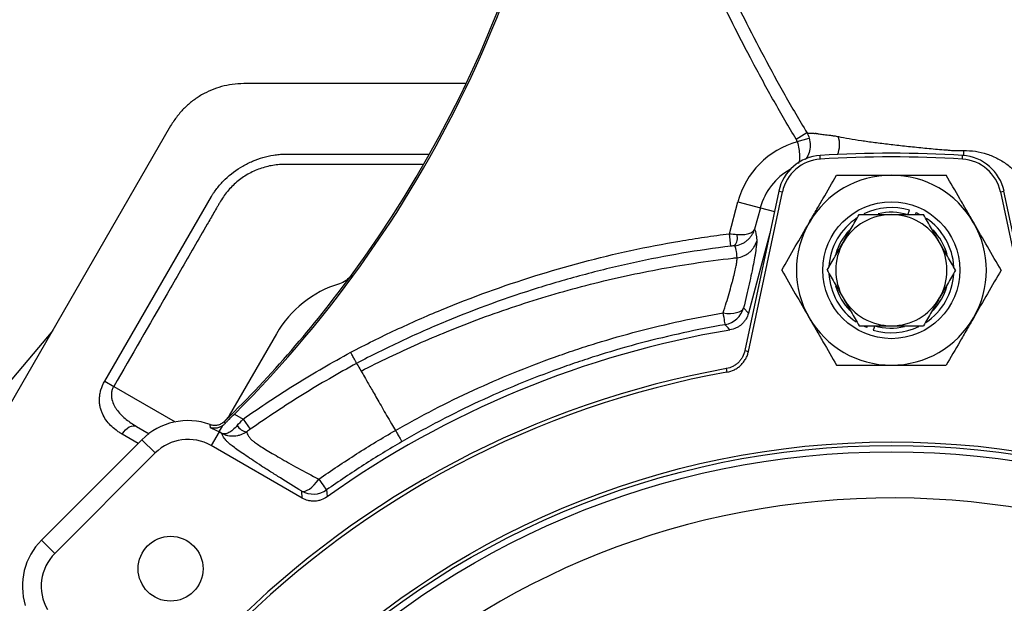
# Model space of a CAD drawing. Header units: millimetres. Extents: x 3529 to 6506, y 5193 to 8895.
# Tile 7 of 9: x 4077 to 5139, y 7636 to 8266. Entities that reach past the tile are written whole.
import ezdxf

# ---------------------------------------------------------------- set-up
doc = ezdxf.new("R2010")
doc.units = ezdxf.units.MM
doc.header["$LTSCALE"] = 5

msp = doc.modelspace()

# ---------------------------------------------------------------- linework, layer by layer
at = {"color": 7, "linetype": 'Continuous', "lineweight": 25}
for p, q in [((4557.2, 8196.6), (4318.6, 8196.6)), ((4239.5, 8151), (3540.9, 6941)), ((4914.5, 8136.7), (4926, 8143.7)), ((4915.7, 8134), (4928.6, 8137.8)), ((4940.5, 8115.2), (4940.3, 8119.1)), ((5093.9, 8115.2), (5094.1, 8119.1)), ((4168.3, 7875.5), (4283.4, 8074.9)), ((4895.8, 8080.6), (4859.2, 7908.5)), ((4863, 7907.7), (4899.6, 8079.8)), ((5134.8, 8079.8), (5171.4, 7907.7)), ((5175.2, 7908.5), (5138.7, 8080.6)), ((4842.4, 8034.6), (4851.6, 8069.2)), ((4851.6, 8069.2), (4875.8, 8062.7)), ((4875.8, 8062.7), (4869.5, 8039.4)), ((5035, 8055.2), (5036.7, 8059.9)), ((5043.8, 8057.4), (5043, 8055.3)), ((5043.8, 8057.4), (5047.3, 8055.8)), ((4844, 8021.2), (4842.4, 8034.6)), ((4886.1, 8035.3), (4863, 7948.9)), ((4850.7, 8008.8), (4850.7, 8008.8)), ((4857.8, 7954.6), (4863, 7948.9)), ((4112.2, 7930.4), (3936.3, 7721.1)), ((4353.6, 7926.8), (4302.7, 7838.6)), ((4990.6, 7933.3), (4987.2, 7934.9)), ((4990.6, 7933.3), (4991.4, 7935.3)), ((4999.4, 7935.4), (4997.7, 7930.7)), ((4839.1, 7889.1), (4839.8, 7885.3)), ((4168.3, 7875.5), (4178, 7869.9)), ((4308.3, 7840.1), (4317.6, 7834.7)), ((4317.6, 7834.7), (4325.4, 7823.7)), ((4202.8, 7826.7), (4216.3, 7818.9)), ((4291.8, 7820.8), (4283.2, 7806)), ((4291.8, 7820.8), (4295.8, 7827.7)), ((4294.8, 7819.1), (4291.8, 7820.8)), ((4208.5, 7812.4), (4100.1, 7704)), ((4208.5, 7812.4), (4222.9, 7798.1)), ((4381.3, 7749.4), (4283.2, 7806)), ((4222.9, 7798.1), (4114.5, 7689.7)), ((4381.3, 7749.4), (4380.9, 7757)), ((4100.1, 7704), (4114.5, 7689.7))]:
    msp.add_line(p, q, dxfattribs=at)
at = {"color": 8, "linetype": 'Continuous', "lineweight": 25}
for p, q in [((4362.5, 8120.6), (4517.9, 8120.6)), ((4895.8, 8080.6), (4899.6, 8079.8)), ((5134.8, 8079.8), (5138.7, 8080.6)), ((4875.8, 8062.7), (4891.1, 8058.6)), ((4859.2, 7908.5), (4863, 7907.7)), ((4178, 7869.9), (4244.3, 7831.6)), ((4204.5, 7808.4), (4187.2, 7818.4))]:
    msp.add_line(p, q, dxfattribs=at)
at = {"color": 8, "linetype": 'Continuous', "lineweight": 25, "flags": 128}
msp.add_lwpolyline([(5095, 8124.4), (5095, 8119.9), (5094.9, 8119)], dxfattribs=at)
at = {"color": 7, "linetype": 'Continuous', "lineweight": 25, "flags": 128}
for points in [[(4835.7, 7949.2), (4839.7, 7948.7), (4843.5, 7948.6), (4847.1, 7948.9), (4850.2, 7949.5), (4853, 7950.4), (4855.2, 7951.5), (4856.8, 7953), (4857.8, 7954.6)], [(4837.9, 7936.5), (4837.9, 7936.9), (4837.7, 7937.6), (4837.5, 7938.7), (4837.3, 7940.2), (4837, 7942), (4836.6, 7944.2), (4836.2, 7946.6), (4835.7, 7949.2)], [(4843, 7930.8), (4841, 7933.1), (4837.9, 7936.5)], [(4187.2, 7818.4), (4188.9, 7820.8), (4190.7, 7823), (4192.8, 7824.8), (4194.9, 7826.2), (4197.1, 7827.1), (4199.1, 7827.5), (4201.1, 7827.4), (4202.8, 7826.7)], [(4380.9, 7757), (4382.6, 7756.6), (4384.6, 7756.9), (4386.9, 7757.8), (4389.3, 7759.2), (4391.9, 7761.2), (4394.4, 7763.7), (4397, 7766.6), (4399.5, 7769.8)], [(4399.5, 7769.8), (4401.2, 7767.4), (4402.7, 7765.2), (4404.1, 7763.3), (4405.3, 7761.6), (4406.3, 7760.2), (4407, 7759.2), (4407.5, 7758.5), (4407.8, 7758.2)], [(4407.8, 7758.2), (4408, 7755.1), (4408.2, 7750.7)]]:
    msp.add_lwpolyline(points, dxfattribs=at)
at = {"color": 7, "linetype": 'Continuous', "lineweight": 25}
for centre, radius in [((5017.2, 7995.3), 73.9), ((5017.2, 6895.3), 914.7), ((5017.2, 6895.3), 910.9), ((5017.2, 6895.3), 904), ((4239.4, 7673.2), 35)]:
    msp.add_circle(centre, radius, dxfattribs=at)
for centre, radius, start, end in [((3405.9, 8745.5), 1276.4, 323.6959, 0), ((3405.9, 8745.5), 1278.3, 314.9064, 354.9372), ((4940.6, 8045.3), 92.1, 105.6826, 165), ((4943.4, 8070.5), 48.7, 93.5961, 168), ((5017.2, 6895.3), 1226.2, 86.4039, 93.5961), ((5017.2, 6895.3), 1222.2, 86.4039, 93.5961), ((5091.1, 8070.5), 48.7, 12, 86.4039), ((4943.4, 8070.5), 44.7, 93.5961, 168), ((5091.1, 8070.5), 44.7, 12, 86.4039), ((5017.2, 7995.3), 102.5, 90, 150), ((5017.2, 7995.3), 102.5, 30, 90), ((5017.2, 7995.3), 60, 90, 150), ((5017.2, 7995.3), 67.5, 73.1847, 116.0095), ((5017.2, 7995.3), 62.5, 73.4398, 103.2141), ((5017.2, 7995.3), 60, 30, 90), ((5017.2, 7995.3), 102.5, 150, 210), ((5017.2, 7995.3), 67.5, 123.2919, 176.8153), ((5017.2, 7995.3), 67.5, 3.1847, 55.8382), ((5017.2, 7995.3), 102.5, 330, 30), ((4837.1, 8030.4), 14, 321.2871, 14.4836), ((5017.2, 7995.3), 62.5, 136.0885, 163.7166), ((5017.2, 7995.3), 62.5, 15.7535, 44.0571), ((5017.2, 7995.3), 60, 150, 210), ((5017.2, 7995.3), 60, 330, 30), ((3405.9, 8745.5), 1276.4, 314.3808, 323.6959), ((5017.2, 7995.3), 67.5, 183.1847, 235.8382), ((5017.2, 7995.3), 67.5, 303.2919, 356.8153), ((4455.7, 7867.8), 117.9, 106.8466, 150), ((5017.2, 7995.3), 62.5, 195.7535, 224.0571), ((5017.2, 7995.3), 62.5, 316.0885, 343.7166), ((5017.2, 7995.3), 60, 210, 270), ((5017.2, 7995.3), 60, 270, 330), ((4833.6, 7961.2), 25, 279.8789, 344.8918), ((5017.2, 7995.3), 102.5, 210, 270), ((5017.2, 7995.3), 102.5, 270, 330), ((5017.2, 6895.3), 1050, 99.5497, 125.4503), ((5017.2, 7995.3), 67.5, 253.1847, 296.0095), ((5017.2, 7995.3), 62.5, 253.4398, 283.2141), ((5017.2, 6895.3), 1009.6, 100.1602, 169.8398), ((5017.2, 6895.3), 1005.7, 100.1602, 169.8398), ((4258.2, 7762.7), 70.3, 70.2425, 135), ((3405.9, 8745.5), 1276.4, 314.3151, 314.3808), ((4258.2, 7762.7), 67.1, 60, 68.8511), ((4322.5, 7833.7), 12.7, 208.3416, 265.8777), ((4258.2, 7762.7), 50, 60, 135), ((4393.4, 7778.7), 25, 240.1082, 305.1242), ((5017.2, 6895.3), 854.2, 281.2086, 263.8476), ((4149.8, 7654.3), 70.3, 135, 197.1603), ((4149.8, 7654.3), 50, 135, 210)]:
    msp.add_arc(centre, radius, start, end, dxfattribs=at)
at = {"color": 8, "linetype": 'Continuous', "lineweight": 25}
for centre, radius, start, end in [((4931.4, 8131), 29.9, 338.5647, 16.5129), ((4940.6, 8045.3), 67.1, 118.9404, 165)]:
    msp.add_arc(centre, radius, start, end, dxfattribs=at)
at = {"color": 7, "linetype": 'Continuous', "lineweight": 25}
for points, knots in [([(4914.5, 8136.7), (4906.2, 8150.2), (4898.3, 8163.9), (4882.8, 8191.5), (4875.2, 8205.3), (4853, 8247.1), (4838.8, 8275.2), (4818.9, 8318.1), (4812.6, 8332.6), (4800.5, 8361.7), (4794.8, 8376.4), (4783.9, 8406.1), (4778.7, 8421.1), (4768.9, 8451.3), (4764.2, 8466.5), (4759.8, 8481.8)], [0, 0, 0, 0, 0.125, 0.125, 0.25, 0.25, 0.5, 0.5, 0.625, 0.625, 0.75, 0.75, 0.875, 0.875, 1, 1, 1, 1]), ([(4772.5, 8485.5), (4776.9, 8470.4), (4781.5, 8455.3), (4791.3, 8425.4), (4796.5, 8410.6), (4807.3, 8381.2), (4813, 8366.7), (4825, 8337.8), (4831.3, 8323.5), (4844.4, 8295.2), (4851.2, 8281.1), (4865.2, 8253.2), (4872.4, 8239.3), (4887.1, 8211.7), (4894.6, 8198), (4910, 8170.7), (4917.8, 8157.1), (4926, 8143.7)], [0, 0, 0, 0, 0.125, 0.125, 0.25, 0.25, 0.375, 0.375, 0.5, 0.5, 0.625, 0.625, 0.75, 0.75, 0.875, 0.875, 1, 1, 1, 1]), ([(4318.6, 8196.6), (4314.2, 8196.6), (4305.8, 8196), (4294.3, 8193.6), (4283.4, 8189.8), (4276.4, 8186.4), (4269.5, 8182.4), (4263, 8178.1), (4254.3, 8170.5), (4246.5, 8161.7), (4241.8, 8154.8), (4239.5, 8151)], [0.16072828, 0.16072828, 0.16072828, 0.16072828, 0.16221288, 0.16369747, 0.16518207, 0.16666667, 0.16666667, 0.16815126, 0.16963586, 0.17112046, 0.17260505, 0.17260505, 0.17260505, 0.17260505]), ([(4926, 8143.7), (4927.1, 8143.4), (4928.4, 8143.2), (4930.8, 8143.1), (4931.7, 8143), (4933.2, 8143), (4933.7, 8143), (4934.5, 8142.9), (4934.7, 8142.9), (4935.3, 8143), (4935.5, 8143), (4935.8, 8143)], [0, 0, 0, 0, 0.5, 0.5, 0.75, 0.75, 0.875, 0.875, 0.9375, 0.9375, 1, 1, 1, 1]), ([(4935.8, 8143), (4935.8, 8143), (4935.8, 8143), (4935.8, 8143), (4935.9, 8143), (4936, 8143), (4936.2, 8142.9), (4936.4, 8142.9), (4936.8, 8142.8), (4937.1, 8142.7), (4938, 8142.6), (4938.7, 8142.4), (4940.9, 8142.1), (4942.7, 8141.9), (4946.7, 8141.4), (4949, 8141.2), (4952.8, 8140.7), (4954.2, 8140.5), (4957, 8140.1), (4958.5, 8139.8), (4960, 8139.5)], [0, 0, 0, 0, 0.003906, 0.003906, 0.007812, 0.015625, 0.03125, 0.0625, 0.0625, 0.125, 0.125, 0.25, 0.25, 0.5, 0.5, 0.75, 0.75, 0.875, 0.875, 1, 1, 1, 1]), ([(4960, 8139.5), (4963.7, 8138.8), (4967.6, 8138.1), (4975.9, 8136.6), (4980.2, 8135.9), (4987.2, 8134.9), (4989.5, 8134.6), (4994.3, 8133.9), (4996.8, 8133.5), (5004.3, 8132.5), (5009.5, 8131.9), (5020.2, 8130.6), (5025.7, 8130), (5034.3, 8129.1), (5037.2, 8128.7), (5043, 8128.2), (5045.9, 8127.9), (5054.8, 8127), (5060.8, 8126.4), (5070, 8125.6), (5073, 8125.4), (5077.7, 8125), (5079.2, 8124.8), (5081.5, 8124.6), (5082.3, 8124.6), (5083.9, 8124.4), (5084.7, 8124.4), (5085.5, 8124.3)], [0, 0, 0, 0, 0.125, 0.125, 0.25, 0.25, 0.3125, 0.3125, 0.375, 0.375, 0.5, 0.5, 0.625, 0.625, 0.6875, 0.6875, 0.75, 0.75, 0.875, 0.875, 0.9375, 0.9375, 0.96875, 0.96875, 0.984375, 0.984375, 1, 1, 1, 1]), ([(4283.4, 8074.9), (4283.9, 8075.8), (4284.5, 8076.6), (4285.6, 8078.3), (4286.1, 8079.1), (4287.9, 8081.5), (4289.1, 8083.1), (4292.8, 8087.7), (4295.5, 8090.6), (4304.1, 8099), (4310.4, 8103.7), (4320.7, 8109.6), (4324.3, 8111.4), (4331.6, 8114.5), (4335.3, 8115.8), (4342.9, 8118), (4346.7, 8118.9), (4352.6, 8119.8), (4354.6, 8120.1), (4357.6, 8120.3), (4358.6, 8120.4), (4360.6, 8120.6), (4361.6, 8120.6), (4362.5, 8120.6)], [0, 0, 0, 0, 0.03125, 0.03125, 0.0625, 0.0625, 0.125, 0.125, 0.25, 0.25, 0.5, 0.5, 0.625, 0.625, 0.75, 0.75, 0.875, 0.875, 0.9375, 0.9375, 0.96875, 0.96875, 1, 1, 1, 1]), ([(5085.5, 8124.3), (5085.6, 8124.3), (5085.7, 8124.3), (5085.9, 8124.3), (5086.1, 8124.3), (5086.8, 8124.3), (5088.2, 8124.3), (5089.4, 8124.3), (5091.8, 8124.4), (5093.4, 8124.4), (5095, 8124.4)], [0, 0, 0, 0, 0.03125, 0.03125, 0.0625, 0.125, 0.25, 0.5, 0.5, 1, 1, 1, 1]), ([(5095, 8124.4), (5099.3, 8124.5), (5103.6, 8124.2), (5112.1, 8123), (5116.3, 8122), (5124.5, 8119.3), (5128.5, 8117.6), (5136, 8113.6), (5139.6, 8111.2), (5146.5, 8106), (5149.7, 8103.1), (5155.5, 8096.8), (5158.2, 8093.4), (5163, 8086.2), (5165.1, 8082.4), (5168.6, 8074.6), (5170.1, 8070.6), (5171.2, 8066.4)], [0, 0, 0, 0, 0.125, 0.125, 0.25, 0.25, 0.375, 0.375, 0.5, 0.5, 0.625, 0.625, 0.75, 0.75, 0.875, 0.875, 1, 1, 1, 1]), ([(4928.4, 8046.6), (4929.7, 8048.8), (4931, 8050.9), (4933.5, 8055.3), (4934.7, 8057.5), (4938.5, 8063.9), (4940.9, 8068.2), (4948.3, 8081), (4953.2, 8089.5), (4958, 8097.8)], [0, 0, 0, 0, 0.125, 0.125, 0.25, 0.25, 0.5, 0.5, 1, 1, 1, 1]), ([(4958, 8097.8), (4962.8, 8097.8), (4967.7, 8097.8), (4977.5, 8097.8), (4982.5, 8097.8), (4997.3, 8097.8), (5007.2, 8097.8), (5017.2, 8097.8)], [0, 0, 0, 0, 0.25, 0.25, 0.5, 0.5, 1, 1, 1, 1]), ([(5017.2, 8097.8), (5022.2, 8097.8), (5027.3, 8097.8), (5037.3, 8097.8), (5042.3, 8097.8), (5057.1, 8097.8), (5066.8, 8097.8), (5076.4, 8097.8)], [0, 0, 0, 0, 0.25, 0.25, 0.5, 0.5, 1, 1, 1, 1]), ([(5106, 8046.6), (5104.7, 8048.8), (5103.5, 8050.9), (5100.9, 8055.3), (5099.7, 8057.5), (5096, 8063.9), (5093.5, 8068.2), (5086.1, 8081), (5081.2, 8089.5), (5076.4, 8097.8)], [0, 0, 0, 0, 0.125, 0.125, 0.25, 0.25, 0.5, 0.5, 1, 1, 1, 1]), ([(4965.2, 8025.3), (4968.1, 8030.3), (4971, 8035.3), (4976.8, 8045.3), (4979.7, 8050.3), (4982.6, 8055.3)], [0, 0, 0, 0, 0.5, 0.5, 1, 1, 1, 1]), ([(4982.6, 8055.3), (4988.3, 8055.3), (4994.1, 8055.3), (5005.7, 8055.3), (5011.4, 8055.3), (5017.2, 8055.3)], [0, 0, 0, 0, 0.5, 0.5, 1, 1, 1, 1]), ([(5017.2, 8055.3), (5023, 8055.3), (5028.8, 8055.3), (5040.3, 8055.3), (5046.1, 8055.3), (5051.9, 8055.3)], [0, 0, 0, 0, 0.5, 0.5, 1, 1, 1, 1]), ([(5069.2, 8025.3), (5066.3, 8030.3), (5063.4, 8035.3), (5057.6, 8045.3), (5054.7, 8050.3), (5051.9, 8055.3)], [0, 0, 0, 0, 0.5, 0.5, 1, 1, 1, 1]), ([(4898.9, 7995.3), (4903.7, 8003.7), (4908.6, 8012.2), (4918.4, 8029.2), (4923.4, 8037.9), (4928.4, 8046.6)], [0, 0, 0, 0, 0.5, 0.5, 1, 1, 1, 1]), ([(5135.6, 7995.3), (5130.7, 8003.7), (5125.9, 8012.2), (5116, 8029.2), (5111, 8037.9), (5106, 8046.6)], [0, 0, 0, 0, 0.5, 0.5, 1, 1, 1, 1]), ([(4433.8, 7906.7), (4441.8, 7910.9), (4449.9, 7915), (4466, 7923.1), (4474.2, 7927), (4490.5, 7934.6), (4498.7, 7938.3), (4515.1, 7945.6), (4523.3, 7949.1), (4564.7, 7966.2), (4598.3, 7978.4), (4666.4, 7999.7), (4700.9, 8008.9), (4753.4, 8020.3), (4771, 8023.7), (4797.7, 8028.2), (4806.6, 8029.6), (4824.4, 8032.3), (4833.4, 8033.5), (4842.4, 8034.6)], [0, 0, 0, 0, 0.0625, 0.0625, 0.125, 0.125, 0.1875, 0.1875, 0.25, 0.25, 0.5, 0.5, 0.75, 0.75, 0.875, 0.875, 0.9375, 0.9375, 1, 1, 1, 1]), ([(4848, 8021.7), (4850.6, 8022), (4853.1, 8022.6), (4856.6, 8024.1), (4857.7, 8024.7), (4859.8, 8026), (4860.8, 8026.8), (4862.7, 8028.4), (4863.5, 8029.2), (4865.1, 8031), (4865.9, 8032), (4867.2, 8034), (4867.8, 8035), (4868.5, 8036.6), (4868.7, 8037.2), (4869.2, 8038.3), (4869.4, 8038.9), (4869.5, 8039.4)], [0, 0, 0, 0, 0.25, 0.25, 0.375, 0.375, 0.5, 0.5, 0.625, 0.625, 0.75, 0.75, 0.875, 0.875, 0.9375, 0.9375, 1, 1, 1, 1]), ([(4850.6, 8033.9), (4853.1, 8033.7), (4855.4, 8033.7), (4858.6, 8033.9), (4859.7, 8034), (4861.6, 8034.4), (4862.5, 8034.6), (4864.1, 8035.1), (4864.9, 8035.4), (4866.2, 8036), (4866.8, 8036.4), (4867.9, 8037.1), (4868.3, 8037.6), (4868.9, 8038.2), (4869, 8038.5), (4869.3, 8038.9), (4869.4, 8039.2), (4869.5, 8039.4)], [0, 0, 0, 0, 0.25, 0.25, 0.375, 0.375, 0.5, 0.5, 0.625, 0.625, 0.75, 0.75, 0.875, 0.875, 0.9375, 0.9375, 1, 1, 1, 1]), ([(4850.7, 8008.8), (4850.6, 8012.2), (4850.3, 8014.9), (4849.4, 8019.2), (4848.8, 8020.7), (4848, 8021.7)], [0, 0, 0, 0, 0.5, 0.5, 1, 1, 1, 1]), ([(4850.7, 8008.8), (4853.2, 8009.1), (4855.5, 8009.8), (4858.9, 8011.2), (4860, 8011.8), (4862.1, 8013.1), (4863.1, 8013.8), (4865, 8015.4), (4865.9, 8016.3), (4867.5, 8018.1), (4868.2, 8019.1), (4870.2, 8022.2), (4871.2, 8024.5), (4871.9, 8026.8)], [0, 0, 0, 0, 0.25, 0.25, 0.375, 0.375, 0.5, 0.5, 0.625, 0.625, 0.75, 0.75, 1, 1, 1, 1]), ([(4871.9, 8026.8), (4871.9, 8025), (4871.7, 8021.9), (4870.9, 8016.7), (4870.8, 8015.6), (4870.4, 8013.2), (4870.2, 8011.9), (4869.5, 8007.9), (4868.9, 8005), (4867.7, 7998.8), (4867, 7995.4), (4865.5, 7988.2), (4864.7, 7984.4), (4862, 7972.4), (4860, 7963.8), (4857.8, 7954.6)], [0, 0, 0, 0, 0.25, 0.25, 0.3125, 0.3125, 0.375, 0.375, 0.5, 0.5, 0.625, 0.625, 0.75, 0.75, 1, 1, 1, 1]), ([(4947.9, 7995.3), (4950.8, 8000.3), (4953.7, 8005.3), (4959.5, 8015.3), (4962.4, 8020.3), (4965.2, 8025.3)], [0, 0, 0, 0, 0.5, 0.5, 1, 1, 1, 1]), ([(5086.5, 7995.3), (5083.6, 8000.3), (5080.7, 8005.3), (5074.9, 8015.3), (5072.1, 8020.3), (5069.2, 8025.3)], [0, 0, 0, 0, 0.5, 0.5, 1, 1, 1, 1]), ([(4844, 8021.2), (4826.4, 8019), (4808.8, 8016.5), (4773.7, 8010.5), (4756.3, 8007.1), (4730.3, 8001.5), (4721.6, 7999.5), (4704.3, 7995.3), (4695.7, 7993.1), (4669.9, 7986.3), (4652.9, 7981.4), (4602.2, 7965.5), (4569, 7953.5), (4528.2, 7936.5), (4520.1, 7933), (4503.9, 7925.9), (4495.9, 7922.2), (4479.8, 7914.7), (4471.8, 7910.9), (4456, 7903), (4448.1, 7898.9), (4440.1, 7894.8)], [0, 0, 0, 0, 0.125, 0.125, 0.25, 0.25, 0.3125, 0.3125, 0.375, 0.375, 0.5, 0.5, 0.75, 0.75, 0.8125, 0.8125, 0.875, 0.875, 0.9375, 0.9375, 1, 1, 1, 1]), ([(4445, 7886.5), (4455.1, 7891.6), (4475.4, 7901.7), (4506.4, 7915.9), (4539.4, 7930), (4574.5, 7943.7), (4611.8, 7956.7), (4649.5, 7968.6), (4687.6, 7979.1), (4726, 7988.3), (4764.7, 7996.3), (4804.8, 8003.1), (4833.5, 8006.9), (4849.2, 8008.7), (4850.7, 8008.8)], [0, 0, 0, 0, 0.0339402, 0.0679815, 0.1021101, 0.141614, 0.1811939, 0.2208277, 0.2604932, 0.3001677, 0.3398286, 0.3794535, 0.4229719, 0.4273443, 0.4273443, 0.4273443, 0.4273443]), ([(4835.7, 7949.2), (4838.1, 7956.7), (4840.2, 7963.7), (4843.1, 7973.5), (4843.9, 7976.7), (4845.2, 7981.2), (4845.6, 7982.6), (4846.3, 7985.4), (4846.6, 7986.8), (4848.3, 7993.3), (4849.3, 7997.7), (4850.1, 8002.1), (4850.2, 8002.9), (4850.4, 8004.5), (4850.5, 8005.2), (4850.6, 8006.4), (4850.7, 8007), (4850.7, 8007.8), (4850.7, 8008), (4850.7, 8008.3), (4850.7, 8008.4), (4850.7, 8008.6), (4850.7, 8008.7), (4850.7, 8008.8)], [0, 0, 0, 0, 0.25, 0.25, 0.375, 0.375, 0.4375, 0.4375, 0.5, 0.5, 0.75, 0.75, 0.8125, 0.8125, 0.875, 0.875, 0.9375, 0.9375, 0.96875, 0.96875, 0.984375, 0.984375, 1, 1, 1, 1]), ([(4434.5, 7989.8), (4432.9, 7987.6), (4431, 7985.8), (4426.5, 7982.6), (4424.2, 7981.5), (4421.6, 7980.7)], [0, 0, 0, 0, 0.5, 0.5, 1, 1, 1, 1]), ([(4898.9, 7995.3), (4903.7, 7987), (4908.6, 7978.5), (4918.4, 7961.4), (4923.4, 7952.8), (4928.4, 7944.1)], [0, 0, 0, 0, 0.5, 0.5, 1, 1, 1, 1]), ([(4947.9, 7995.3), (4950.8, 7990.3), (4953.7, 7985.3), (4959.5, 7975.3), (4962.4, 7970.3), (4965.2, 7965.3)], [0, 0, 0, 0, 0.5, 0.5, 1, 1, 1, 1]), ([(5086.5, 7995.3), (5083.6, 7990.3), (5080.7, 7985.3), (5074.9, 7975.3), (5072.1, 7970.3), (5069.2, 7965.3)], [0, 0, 0, 0, 0.5, 0.5, 1, 1, 1, 1]), ([(5135.6, 7995.3), (5130.7, 7987), (5125.9, 7978.5), (5116, 7961.4), (5111, 7952.8), (5106, 7944.1)], [0, 0, 0, 0, 0.5, 0.5, 1, 1, 1, 1]), ([(4965.2, 7965.3), (4968.1, 7960.3), (4971, 7955.3), (4976.8, 7945.3), (4979.7, 7940.3), (4982.6, 7935.3)], [0, 0, 0, 0, 0.5, 0.5, 1, 1, 1, 1]), ([(5069.2, 7965.3), (5066.3, 7960.3), (5063.4, 7955.3), (5057.6, 7945.3), (5054.7, 7940.3), (5051.9, 7935.3)], [0, 0, 0, 0, 0.5, 0.5, 1, 1, 1, 1]), ([(4482, 7822.4), (4488.9, 7826.3), (4495.8, 7830.1), (4509.7, 7837.7), (4516.6, 7841.4), (4537.7, 7852.2), (4551.8, 7859.2), (4594.8, 7879), (4624, 7890.9), (4661.2, 7904.2), (4668.7, 7906.8), (4683.7, 7911.8), (4691.2, 7914.2), (4713.8, 7921.2), (4728.9, 7925.5), (4774.4, 7937.4), (4805, 7944), (4835.7, 7949.2)], [0, 0, 0, 0, 0.0625, 0.0625, 0.125, 0.125, 0.25, 0.25, 0.5, 0.5, 0.5625, 0.5625, 0.625, 0.625, 0.75, 0.75, 1, 1, 1, 1]), ([(4863, 7948.9), (4862.4, 7946.6), (4861.4, 7944.5), (4859.6, 7941.4), (4858.9, 7940.4), (4857.4, 7938.6), (4856.6, 7937.7), (4854.8, 7936.1), (4853.9, 7935.4), (4851.9, 7934.1), (4850.9, 7933.5), (4847.7, 7931.9), (4845.4, 7931.2), (4843, 7930.8)], [0, 0, 0, 0, 0.25, 0.25, 0.375, 0.375, 0.5, 0.5, 0.625, 0.625, 0.75, 0.75, 1, 1, 1, 1]), ([(4928.4, 7944.1), (4929.7, 7941.9), (4931, 7939.7), (4933.5, 7935.4), (4934.7, 7933.2), (4938.5, 7926.7), (4940.9, 7922.4), (4948.3, 7909.6), (4953.2, 7901.2), (4958, 7892.8)], [0, 0, 0, 0, 0.125, 0.125, 0.25, 0.25, 0.5, 0.5, 1, 1, 1, 1]), ([(5106, 7944.1), (5104.7, 7941.9), (5103.5, 7939.7), (5100.9, 7935.4), (5099.7, 7933.2), (5096, 7926.7), (5093.5, 7922.4), (5086.1, 7909.6), (5081.2, 7901.2), (5076.4, 7892.8)], [0, 0, 0, 0, 0.125, 0.125, 0.25, 0.25, 0.5, 0.5, 1, 1, 1, 1]), ([(4837.9, 7936.5), (4807.6, 7931.3), (4777.5, 7924.7), (4732.6, 7912.9), (4717.7, 7908.6), (4695.4, 7901.6), (4688, 7899.2), (4673.2, 7894.2), (4665.8, 7891.7), (4629.1, 7878.4), (4600.3, 7866.6), (4558, 7846.9), (4544, 7840), (4523.3, 7829.2), (4516.4, 7825.6), (4502.8, 7818.1), (4496, 7814.2), (4489.2, 7810.3)], [0, 0, 0, 0, 0.25, 0.25, 0.375, 0.375, 0.4375, 0.4375, 0.5, 0.5, 0.75, 0.75, 0.875, 0.875, 0.9375, 0.9375, 1, 1, 1, 1]), ([(4982.6, 7935.3), (4988.3, 7935.3), (4994.1, 7935.3), (5005.7, 7935.3), (5011.4, 7935.3), (5017.2, 7935.3)], [0, 0, 0, 0, 0.5, 0.5, 1, 1, 1, 1]), ([(5017.2, 7935.3), (5023, 7935.3), (5028.8, 7935.3), (5040.3, 7935.3), (5046.1, 7935.3), (5051.9, 7935.3)], [0, 0, 0, 0, 0.5, 0.5, 1, 1, 1, 1]), ([(4317.6, 7834.7), (4327, 7841.2), (4336.4, 7847.7), (4355.4, 7860.2), (4365, 7866.4), (4384.4, 7878.4), (4394.1, 7884.2), (4413.9, 7895.6), (4423.8, 7901.2), (4433.8, 7906.7)], [0, 0, 0, 0, 0.25, 0.25, 0.5, 0.5, 0.75, 0.75, 1, 1, 1, 1]), ([(4440.1, 7894.8), (4440.1, 7894.9), (4440.1, 7895), (4439.9, 7895.4), (4439.7, 7895.6), (4439.4, 7896.2), (4439.2, 7896.6), (4438.7, 7897.5), (4438.5, 7898), (4437.9, 7899.1), (4437.6, 7899.7), (4436.9, 7900.9), (4436.5, 7901.6), (4435.8, 7903), (4435.4, 7903.7), (4434.6, 7905.2), (4434.2, 7906), (4433.8, 7906.7)], [0, 0, 0, 0, 0.125, 0.125, 0.25, 0.25, 0.375, 0.375, 0.5, 0.5, 0.625, 0.625, 0.75, 0.75, 0.875, 0.875, 1, 1, 1, 1]), ([(4859.2, 7908.5), (4858.7, 7906.1), (4857.8, 7903.8), (4856, 7900.5), (4855.3, 7899.5), (4853.8, 7897.5), (4853, 7896.6), (4851.3, 7894.9), (4850.3, 7894.1), (4848.3, 7892.7), (4847.2, 7892), (4843.9, 7890.4), (4841.6, 7889.6), (4839.1, 7889.1)], [0, 0, 0, 0, 0.25, 0.25, 0.375, 0.375, 0.5, 0.5, 0.625, 0.625, 0.75, 0.75, 1, 1, 1, 1]), ([(4839.8, 7885.3), (4842.6, 7885.8), (4845.3, 7886.7), (4849.1, 7888.6), (4850.4, 7889.4), (4852.7, 7891), (4853.8, 7892), (4855.8, 7893.9), (4856.8, 7895), (4858.5, 7897.3), (4859.3, 7898.5), (4860.7, 7900.9), (4861.3, 7902.2), (4862.3, 7904.9), (4862.7, 7906.3), (4863, 7907.7)], [0, 0, 0, 0, 0.25, 0.25, 0.375, 0.375, 0.5, 0.5, 0.625, 0.625, 0.75, 0.75, 0.875, 0.875, 1, 1, 1, 1]), ([(4440.1, 7894.8), (4430.3, 7889.3), (4420.5, 7883.8), (4401, 7872.6), (4391.3, 7866.8), (4372.2, 7854.9), (4362.7, 7848.8), (4343.9, 7836.4), (4334.6, 7830.1), (4325.4, 7823.7)], [0, 0, 0, 0, 0.25, 0.25, 0.5, 0.5, 0.75, 0.75, 1, 1, 1, 1]), ([(4440.1, 7894.8), (4440.3, 7894.5), (4440.6, 7894.1), (4441.8, 7892), (4443.2, 7889.6), (4445, 7886.5)], [0.674235, 0.674235, 0.674235, 0.674235, 0.75, 0.75, 1, 1, 1, 1]), ([(4445, 7886.5), (4445.5, 7885.5), (4446.4, 7884), (4448.8, 7879.8), (4450.4, 7877.1), (4454.2, 7870.5), (4456.5, 7866.6), (4461.6, 7857.6), (4464.5, 7852.6), (4470.8, 7841.7), (4474.2, 7835.8), (4479.2, 7827.3), (4480.6, 7824.8), (4482, 7822.4)], [0, 0, 0, 0, 0.125, 0.125, 0.25, 0.25, 0.375, 0.375, 0.5, 0.5, 0.625, 0.625, 0.6735367, 0.6735367, 0.6735367, 0.6735367]), ([(4958, 7892.8), (4962.8, 7892.8), (4967.7, 7892.8), (4977.5, 7892.8), (4982.5, 7892.8), (4997.3, 7892.8), (5007.2, 7892.8), (5017.2, 7892.8)], [0, 0, 0, 0, 0.25, 0.25, 0.5, 0.5, 1, 1, 1, 1]), ([(5017.2, 7892.8), (5022.2, 7892.8), (5027.3, 7892.8), (5037.3, 7892.8), (5042.3, 7892.8), (5057.1, 7892.8), (5066.8, 7892.8), (5076.4, 7892.8)], [0, 0, 0, 0, 0.25, 0.25, 0.5, 0.5, 1, 1, 1, 1]), ([(4187.2, 7818.4), (4186.1, 7819), (4185, 7819.8), (4182.7, 7821.2), (4181.7, 7822), (4178.5, 7824.3), (4176.5, 7826), (4172.9, 7829.7), (4171.2, 7831.6), (4168.2, 7835.9), (4166.9, 7838.1), (4165.3, 7841.7), (4164.8, 7843), (4164, 7845.6), (4163.6, 7846.9), (4163.1, 7849.7), (4162.9, 7851.1), (4162.7, 7854), (4162.7, 7855.5), (4162.8, 7858.5), (4163, 7860), (4163.5, 7863.2), (4163.8, 7864.7), (4165.2, 7869.5), (4166.6, 7872.6), (4168.3, 7875.5)], [0, 0, 0, 0, 0.0625, 0.0625, 0.125, 0.125, 0.25, 0.25, 0.375, 0.375, 0.5, 0.5, 0.5625, 0.5625, 0.625, 0.625, 0.6875, 0.6875, 0.75, 0.75, 0.8125, 0.8125, 0.875, 0.875, 1, 1, 1, 1]), ([(4178, 7869.9), (4177.3, 7868.8), (4176.8, 7867.6), (4176.1, 7865.3), (4175.8, 7864), (4175.5, 7861.6), (4175.5, 7860.4), (4175.7, 7858), (4175.9, 7856.8), (4176.7, 7853.4), (4177.5, 7851.3), (4179, 7848.3), (4179.6, 7847.4), (4180.8, 7845.5), (4181.5, 7844.6), (4183.5, 7842), (4185, 7840.3), (4188.1, 7837.2), (4189.8, 7835.7), (4193.3, 7832.9), (4195.1, 7831.6), (4198.9, 7829.1), (4200.8, 7827.9), (4202.8, 7826.7)], [0, 0, 0, 0, 0.0625, 0.0625, 0.125, 0.125, 0.1875, 0.1875, 0.25, 0.25, 0.375, 0.375, 0.4375, 0.4375, 0.5, 0.5, 0.625, 0.625, 0.75, 0.75, 0.875, 0.875, 1, 1, 1, 1]), ([(4282, 7828.9), (4283.3, 7828.4), (4284.7, 7828.1), (4286.8, 7828), (4287.5, 7828), (4288.9, 7828.1), (4289.6, 7828.2), (4291.6, 7828.6), (4292.9, 7829.1), (4295.4, 7830.4), (4296.5, 7831.3), (4297.5, 7832.2)], [0, 0, 0, 0, 0.25, 0.25, 0.375, 0.375, 0.5, 0.5, 0.75, 0.75, 1, 1, 1, 1]), ([(4297.5, 7832.2), (4297.7, 7831.6), (4297.8, 7831), (4297.9, 7830.4), (4298, 7830.1), (4298, 7829.9), (4298.1, 7829.7)], [0, 0, 0, 0, 0.006207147, 0.006207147, 0.006207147, 0.00839164, 0.00839164, 0.00839164, 0.00839164]), ([(4298.1, 7829.7), (4298.8, 7830.5), (4299.6, 7831.3), (4301.2, 7832.9), (4302, 7833.8), (4304.7, 7836.5), (4306.4, 7838.3), (4308.3, 7840.1)], [0, 0, 0, 0, 0.25, 0.25, 0.5, 0.5, 1, 1, 1, 1]), ([(4282.4, 7825.3), (4282.4, 7825.9), (4282.3, 7826.5), (4282.2, 7827.1), (4282.1, 7827.7), (4282.1, 7828.3), (4282, 7828.9)], [0, 0, 0, 0, 0.00605368, 0.00605368, 0.00605368, 0.01225966, 0.01225966, 0.01225966, 0.01225966]), ([(4295.8, 7827.7), (4294.6, 7826.9), (4293.4, 7826.3), (4291.1, 7825.3), (4289.9, 7825), (4287.7, 7824.7), (4286.6, 7824.6), (4285, 7824.8), (4284.5, 7824.8), (4283.4, 7825), (4282.9, 7825.1), (4282.4, 7825.3)], [0, 0, 0, 0, 0.25, 0.25, 0.5, 0.5, 0.75, 0.75, 0.875, 0.875, 1, 1, 1, 1]), ([(4311.3, 7827.6), (4309.7, 7825.8), (4308.2, 7824.3), (4305.8, 7822.4), (4305.1, 7821.8), (4303.6, 7820.8), (4302.8, 7820.4), (4301.4, 7819.7), (4300.7, 7819.4), (4299.3, 7818.9), (4298.7, 7818.8), (4297.5, 7818.6), (4296.9, 7818.6), (4296.1, 7818.7), (4295.8, 7818.7), (4295.3, 7818.9), (4295, 7819), (4294.8, 7819.1)], [0, 0, 0, 0, 0.25, 0.25, 0.375, 0.375, 0.5, 0.5, 0.625, 0.625, 0.75, 0.75, 0.875, 0.875, 0.9375, 0.9375, 1, 1, 1, 1]), ([(4321.6, 7821), (4319.6, 7819.5), (4317.4, 7818.4), (4314, 7817.2), (4312.8, 7816.8), (4310.5, 7816.4), (4309.3, 7816.2), (4307, 7816.1), (4305.8, 7816.1), (4303.5, 7816.3), (4302.3, 7816.4), (4300.1, 7816.9), (4299, 7817.2), (4297.4, 7817.8), (4296.8, 7818.1), (4295.8, 7818.5), (4295.3, 7818.8), (4294.8, 7819.1)], [0, 0, 0, 0, 0.25, 0.25, 0.375, 0.375, 0.5, 0.5, 0.625, 0.625, 0.75, 0.75, 0.875, 0.875, 0.9375, 0.9375, 1, 1, 1, 1]), ([(4321.6, 7821), (4321.6, 7820.4), (4321.8, 7819.7), (4322.5, 7818.1), (4322.9, 7817.3), (4324.2, 7815.4), (4324.9, 7814.4), (4326, 7813.1), (4326.2, 7812.8), (4326.9, 7812.2), (4327.2, 7811.9), (4328.1, 7811.2), (4328.6, 7810.8), (4329.7, 7809.9), (4330.4, 7809.5), (4333.8, 7807), (4337.4, 7804.7), (4344.1, 7800.6), (4346.5, 7799.1), (4351.8, 7796), (4354.5, 7794.4), (4363.4, 7789.3), (4369.9, 7785.7), (4384.1, 7778), (4391.6, 7773.9), (4399.5, 7769.8)], [0, 0, 0, 0, 0.125, 0.125, 0.25, 0.25, 0.375, 0.375, 0.40625, 0.40625, 0.4375, 0.4375, 0.46875, 0.46875, 0.5, 0.5, 0.625, 0.625, 0.6875, 0.6875, 0.75, 0.75, 0.875, 0.875, 1, 1, 1, 1]), ([(4399.5, 7769.8), (4412.8, 7779.2), (4426.3, 7788.2), (4453.8, 7805.8), (4467.8, 7814.2), (4482, 7822.4)], [0, 0, 0, 0, 0.5, 0.5, 1, 1, 1, 1]), ([(4482, 7822.4), (4483, 7820.6), (4483.9, 7819), (4485.6, 7816.2), (4486.4, 7814.9), (4487.6, 7812.8), (4488.2, 7811.9), (4488.9, 7810.8), (4489.1, 7810.4), (4489.2, 7810.3)], [0, 0, 0, 0, 0.25, 0.25, 0.5, 0.5, 0.75, 0.75, 1, 1, 1, 1]), ([(4380.9, 7757), (4372.8, 7761.9), (4365.1, 7766.6), (4354.3, 7773.4), (4350.8, 7775.6), (4345.7, 7778.8), (4344, 7779.9), (4340.7, 7782), (4339.1, 7783), (4331.3, 7788.1), (4325.7, 7791.8), (4318.4, 7796.8), (4316.1, 7798.3), (4311.9, 7801.3), (4310, 7802.7), (4304.9, 7806.5), (4302.4, 7808.5), (4300.3, 7810.4), (4300, 7810.8), (4299.4, 7811.5), (4299.2, 7811.7), (4298.4, 7812.6), (4298, 7813.2), (4296.1, 7815.9), (4295.1, 7817.6), (4294.8, 7819.1)], [0, 0, 0, 0, 0.125, 0.125, 0.1875, 0.1875, 0.21875, 0.21875, 0.25, 0.25, 0.375, 0.375, 0.4375, 0.4375, 0.5, 0.5, 0.625, 0.625, 0.65625, 0.65625, 0.6875, 0.6875, 0.75, 0.75, 1, 1, 1, 1]), ([(4489.2, 7810.3), (4475.2, 7802.3), (4461.5, 7793.9), (4434.3, 7776.5), (4420.9, 7767.5), (4407.8, 7758.2)], [0, 0, 0, 0, 0.5, 0.5, 1, 1, 1, 1]), ([(4408.2, 7750.7), (4406.3, 7749.3), (4404.2, 7748.2), (4400.8, 7747), (4399.6, 7746.7), (4397.3, 7746.3), (4396.1, 7746.1), (4393.8, 7746), (4392.6, 7746.1), (4390.2, 7746.3), (4389, 7746.5), (4385.6, 7747.3), (4383.3, 7748.2), (4381.3, 7749.4)], [0, 0, 0, 0, 0.25, 0.25, 0.375, 0.375, 0.5, 0.5, 0.625, 0.625, 0.75, 0.75, 1, 1, 1, 1])]:
    msp.add_open_spline(points, degree=3, knots=knots, dxfattribs=at)
for points in [[(4926, 8143.7), (4927.1, 8141.8), (4928, 8139.9), (4928.6, 8137.8)], [(4915.7, 8134), (4915.4, 8134.9), (4915, 8135.8), (4914.5, 8136.7)], [(4842.4, 8034.6), (4845.2, 8034.4), (4848, 8034.1), (4850.6, 8033.9)], [(4869.5, 8039.4), (4870.9, 8037.3), (4871.6, 8033.1), (4871.9, 8026.8)], [(4848, 8021.7), (4846.7, 8021.5), (4845.4, 8021.4), (4844, 8021.2)], [(4302.7, 7838.6), (4301.6, 7836.7), (4300.2, 7834.9), (4298.6, 7833.3)], [(4311.3, 7827.6), (4313.3, 7829.9), (4315.4, 7832.3), (4317.6, 7834.7)], [(4298.1, 7829.7), (4297.3, 7828.9), (4296.5, 7828.3), (4295.8, 7827.7)], [(4325.4, 7823.7), (4324.1, 7822.8), (4322.8, 7821.8), (4321.6, 7821)]]:
    msp.add_open_spline(points, degree=3, dxfattribs=at)
at = {"color": 8, "linetype": 'Continuous', "lineweight": 25}
for points, knots in [([(4915.7, 8134), (4916.3, 8131.4), (4917.6, 8126.1), (4918.2, 8118.8), (4918, 8113.5), (4917.3, 8111.3), (4917.1, 8110.5)], [0, 0, 0, 0, 0.272685, 0.54488, 0.829504, 1, 1, 1, 1]), ([(4928.6, 8137.8), (4929.1, 8135.2), (4930.2, 8129.9), (4928.6, 8122.1), (4926.3, 8116.9), (4924.3, 8114.8), (4924, 8114.5)], [0, 0, 0, 0, 0.310486, 0.620578, 0.941624, 1, 1, 1, 1]), ([(4511.4, 8109.4), (4472.7, 8109.4), (4424.3, 8109.4), (4375.9, 8109.4), (4363.8, 8109.4), (4361.3, 8109.5), (4356.5, 8109.2), (4354.1, 8109), (4346.8, 8108), (4342.1, 8106.9), (4335.3, 8104.6), (4333, 8103.8), (4328.6, 8101.9), (4326.4, 8100.8), (4320, 8097.3), (4316, 8094.7), (4310.4, 8090.1), (4308.6, 8088.5), (4305.1, 8085.2), (4303.4, 8083.4), (4298.7, 8077.9), (4295.9, 8074), (4292.8, 8068.8), (4292.2, 8067.8), (4291, 8065.7), (4289.2, 8062.6), (4285, 8055.3), (4276.6, 8040.7), (4259.8, 8011.6), (4226.1, 7953.2), (4197.2, 7903.2), (4178, 7869.9)], [0, 0, 0, 0, 0.25, 0.3125, 0.3125, 0.328125, 0.328125, 0.34375, 0.34375, 0.375, 0.375, 0.390625, 0.390625, 0.40625, 0.40625, 0.4375, 0.4375, 0.453125, 0.453125, 0.46875, 0.46875, 0.5, 0.5, 0.507813, 0.507813, 0.515625, 0.53125, 0.5625, 0.625, 0.75, 1, 1, 1, 1])]:
    msp.add_open_spline(points, degree=3, knots=knots, dxfattribs=at)

doc.saveas('drawing.dxf')
